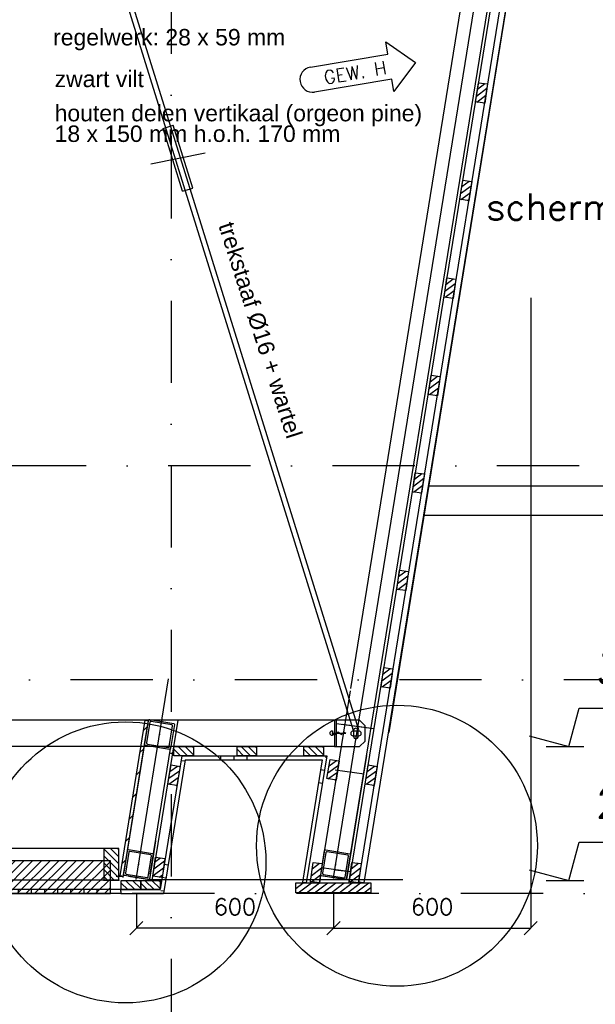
# Model space of a CAD drawing. Extents: x 0 to 316966, y 0 to 192112.
# Tile 39 of 54: x 176988 to 178740, y 94809 to 97802. Entities that reach past the tile are written whole.
import ezdxf
from ezdxf.enums import TextEntityAlignment as Align

# ---------------------------------------------------------------- set-up
doc = ezdxf.new("R2010")
doc.units = 0
doc.header["$LTSCALE"] = 20
doc.header["$MEASUREMENT"] = 0
doc.header["$PDSIZE"] = -1
doc.linetypes.add('DASHDOT', pattern=[25, 12.5, -6.25, 0, -6.25])
doc.linetypes.add('DD1', pattern=[2.66667, 1.66667, -0.5, 0, -0.5])
doc.layers.get('0').update_dxf_attribs({"linetype": 'CONTINUOUS'})
doc.layers.get('DEFPOINTS').update_dxf_attribs({"linetype": 'CONTINUOUS'})
for name, color, linetype in [('_DETAILNUMMERS', 4, 'CONTINUOUS'), ('_DETAILNUMMERSTEKST', 4, 'CONTINUOUS'), ('_DRAAGCONSTRUCTIE', 4, 'CONTINUOUS'), ('A--01A1_ACEER', 1, 'CONTINUOUS'), ('A--A25--_F--3-', 9, 'CONTINUOUS'), ('A--A35--_F--3-', 9, 'CONTINUOUS'), ('A--A42--_F--3-', 9, 'CONTINUOUS'), ('A--A42--_F-23-', 9, 'CONTINUOUS'), ('A--A42--_F123-', 9, 'CONTINUOUS'), ('A--L25--', 7, 'CONTINUOUS'), ('A--L25--_F-23-', 7, 'CONTINUOUS'), ('A--L28--', 7, 'CONTINUOUS'), ('A--L28--_F--3-', 1, 'CONTINUOUS'), ('A--L31D1_BUITENKOZIJN', 1, 'CONTINUOUS'), ('A--L35--', 7, 'CONTINUOUS'), ('A--L35--_F-23-', 7, 'CONTINUOUS'), ('A--L35-D2-_PLAFONDS', 2, 'CONTINUOUS'), ('A--L35-D4-_PLAFONDS', 4, 'CONTINUOUS'), ('A--L35D1_PLAFONDS', 1, 'CONTINUOUS'), ('A--L42--', 7, 'CONTINUOUS'), ('A--L42--_F--3-', 7, 'CONTINUOUS'), ('A--L42--_F-23-', 7, 'CONTINUOUS'), ('A--M$1A-_F123-', 1, 'CONTINUOUS'), ('A--M01A1_MAATVOERING', 1, 'CONTINUOUS'), ('A--M01B1_HOOGTE_MAATV', 1, 'CONTINUOUS'), ('A--T$1A-_F123_20', 1, 'CONTINUOUS'), ('A--T01B2_HOOGTE_MAATV', 2, 'CONTINUOUS'), ('A--T01B3_HOOGTE_MAATV', 3, 'CONTINUOUS'), ('gewijzigdH', 1, 'CONTINUOUS'), ('STRAMIEN', 8, 'DD1'), ('X--LR---_CP', 7, 'CONTINUOUS')]:
    doc.layers.add(name, color=color, linetype=linetype)
doc.styles.add('ALFA-0_18', font='ROMANS.shx')
doc.styles.add('ALFA-0_25', font='ROMANS')
doc.styles.add('EB2', font='ARIAL.TTF')
doc.styles.add('HIEMSTRA', font='romans.shx')
doc.styles.add('HOOGTEXT', font='ROMANS.shx', dxfattribs={"height": 2.5})
doc.dimstyles.get("Standard").update_dxf_attribs({"dimscale": 40, "dimtxt": 2.5, "dimasz": 2, "dimexe": 0.3, "dimexo": 0.3, "dimgap": 2, "dimtad": 1, "dimdec": 0, "dimzin": 0, "dimdsep": 46, "dimtxsty": 'HIEMSTRA', "dimblk1": 'OBLIQUE', "dimblk2": 'OBLIQUE', "dimsah": 1, "dimcen": 0.09, "dimdle": 0.3, "dimclrd": 1, "dimclre": 1, "dimclrt": 3, "dimadec": 0, "dimazin": 0, "dimtfac": 1, "dimtdec": 4, "dimtix": 1, "dimtmove": 2, "dimatfit": 3, "dimldrblk": 'OBLIQUE', "dimfxl": 0, "dimtvp": 625, "dimtolj": 1, "dimtzin": 0, "dimarcsym": 0})
doc.dimstyles.new('STANDARD$0', dxfattribs={"dimscale": 50, "dimtxt": 2.5, "dimasz": 2, "dimexe": 2, "dimexo": 0, "dimgap": 2, "dimtad": 1, "dimdec": 0, "dimzin": 0, "dimdsep": 46, "dimtxsty": 'ALFA-0_25', "dimblk1": 'OBLIQUE', "dimblk2": 'OBLIQUE', "dimsah": 1, "dimcen": -3, "dimdle": 2, "dimclrd": 1, "dimclre": 1, "dimclrt": 2, "dimadec": 0, "dimazin": 0, "dimtfac": 0.6666666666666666, "dimtofl": 0, "dimtmove": 2, "dimatfit": 3, "dimldrblk": 'OBLIQUE', "dimfxl": 0, "dimtvp": 0.8333333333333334, "dimtolj": 1, "dimtzin": 0, "dimarcsym": 0})
pattern_1 = [(270, (0, 0), (400, 2.449212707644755e-14), []), (270, (40, 2.449212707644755e-15), (400, 2.449212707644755e-14), []), (270, (80, 4.898425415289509e-15), (400, 2.449212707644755e-14), [])]

# ---------------------------------------------------------------- blocks, each defined once
blk = doc.blocks.new('Q031607-')
at = {"layer": 'A--L35--_F-23-', "color": 1, "linetype": 'Continuous'}
blk.add_lwpolyline([(0, -15), (0, 15, 1), (0, -15)], format="xyb", dxfattribs=at)
for points in [[(0, 0), (11.76, 10), (23.53, 0), (34.12, -9), (44.71, 0), (54.12, 8), (63.53, 0), (71.76, -7), (80, 0)], [(0, 0), (80, 0)]]:
    blk.add_lwpolyline(points, dxfattribs=at)
at = {"layer": 'X--LR---_CP'}
blk.add_point((0, 0), dxfattribs=at)
blk.add_point((0, 0), dxfattribs=at)
blk.add_point((0, 0), dxfattribs=at)
blk = doc.blocks.new('*U434')
at = {"layer": 'A--A42--_F123-', "linetype": 'Continuous'}
h = blk.add_hatch(dxfattribs=at)
h.set_pattern_fill('ALFAPLST', color=256, scale=400, angle=170.7918834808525, style=0)
h.set_pattern_definition([(170.7918834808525, (0, 0), (-64.00840951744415, -394.8454425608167), []), (170.7918834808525, (-6.400840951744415, -39.48454425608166), (-64.00840951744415, -394.8454425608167), []), (170.7918834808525, (-12.80168190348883, -78.96908851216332), (-64.00840951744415, -394.8454425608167), [])])
h.paths.add_polyline_path([(0, 0), (7.05098794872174, 6), (-55.55848238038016, -380.2158770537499), (-61.48116401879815, -379.2557509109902), (-67.40384565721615, -378.2956247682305), (-7.05098794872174, -6)])
at = {"layer": 'A--L42--_F--3-', "color": 3, "linetype": 'Continuous'}
for points in [[(7.05098794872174, 6), (7.05098794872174, 6), (-55.55848238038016, -380.2158770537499), (-61.48116401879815, -379.2557509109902)], [(-7.05098794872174, -6), (-7.05098794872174, -6), (-67.40384565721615, -378.2956247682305), (-61.48116401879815, -379.2557509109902)]]:
    blk.add_lwpolyline(points, dxfattribs=at)
blk = doc.blocks.new('_OBLIQUE')
at = {"color": 0, "linetype": 'ByBlock'}
blk.add_line((-0.5, -0.5), (0.5, 0.5), dxfattribs=at)
blk = doc.blocks.new('*D265')
at = {"color": 1, "linetype": 'ByBlock'}
for p, q in [((178542.96277668, 96956.72938191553), (178542.96277668, 95040.52216619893)), ((177942.96277668, 95145.32373838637), (177942.96277668, 95040.52216619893)), ((177942.96277668, 95040.52216619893), (178542.96277668, 95040.52216619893))]:
    blk.add_line(p, q, dxfattribs=at)
at = {"layer": 'DEFPOINTS', "color": 0, "linetype": 'ByBlock'}
for p in [(178542.96277668, 96956.72938191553), (177942.96277668, 95145.32373838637), (178542.96277668, 95040.52216619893)]:
    blk.add_point(p, dxfattribs=at)
at = {"color": 1, "linetype": 'ByBlock', "xscale": 40, "yscale": 40, "zscale": 40, "rotation": 180}
blk.add_blockref('_OBLIQUE', (177942.96277668, 95040.52216619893), dxfattribs=at)
at = {"color": 1, "linetype": 'ByBlock', "xscale": 40, "yscale": 40, "zscale": 40}
blk.add_blockref('_OBLIQUE', (178542.96277668, 95040.52216619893), dxfattribs=at)
at = {"color": 2, "linetype": 'ByBlock', "insert": (178242.96277668, 95105.52216619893), "char_height": 50, "attachment_point": 5, "style": 'ALFA-0_25'}
blk.add_mtext('\\A1;600', dxfattribs=at)
blk = doc.blocks.new('Q020609-')
at = {"layer": 'A--L28--_F--3-', "color": 4, "linetype": 'Continuous'}
blk.add_lwpolyline([(-40.0147963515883, 0.0585206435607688), (-40.0147963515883, 37.05852064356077, -0.4142135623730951), (-37.0147963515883, 40.05852064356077), (36.9852036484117, 40.05852064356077, -0.4142135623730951), (39.9852036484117, 37.05852064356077), (39.9852036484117, -36.94147935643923, -0.4142135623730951), (36.9852036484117, -39.94147935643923), (-37.0147963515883, -39.94147935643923, -0.4142135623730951), (-40.0147963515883, -36.94147935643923), (-40.0147963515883, 0.0585206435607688), (-35.0147963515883, 0.0585206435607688), (-35.0147963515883, -31.94147935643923, 0.4142135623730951), (-32.0147963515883, -34.94147935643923), (31.9852036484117, -34.94147935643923, 0.4142135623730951), (34.9852036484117, -31.94147935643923), (34.9852036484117, 32.05852064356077, 0.4142135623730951), (31.9852036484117, 35.05852064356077), (-32.0147963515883, 35.05852064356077, 0.4142135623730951), (-35.0147963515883, 32.05852064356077), (-35.0147963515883, 0.0585206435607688)], format="xyb", close=True, dxfattribs=at)
at = {"layer": 'X--LR---_CP', "color": 4, "linetype": 'Continuous'}
for p in [(-40.0147963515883, 0.0585206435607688), (0, 0), (39.9852036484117, 0.0585206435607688)]:
    blk.add_point(p, dxfattribs=at)
blk = doc.blocks.new('*D266')
at = {"color": 1, "linetype": 'ByBlock'}
for p, q in [((191363.2693103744, 95145.32373838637), (191363.2693103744, 95040.52216619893)), ((191963.2693103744, 95145.32373838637), (191963.2693103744, 95040.52216619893)), ((191963.2693103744, 95040.52216619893), (191363.2693103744, 95040.52216619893))]:
    blk.add_line(p, q, dxfattribs=at)
at = {"layer": 'DEFPOINTS', "color": 0, "linetype": 'ByBlock'}
for p in [(191363.2693103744, 95145.32373838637), (191963.2693103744, 95145.32373838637), (191363.2693103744, 95040.52216619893)]:
    blk.add_point(p, dxfattribs=at)
at = {"color": 1, "linetype": 'ByBlock', "xscale": 40, "yscale": 40, "zscale": 40, "rotation": 180}
blk.add_blockref('_OBLIQUE', (191363.2693103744, 95040.52216619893), dxfattribs=at)
at = {"color": 1, "linetype": 'ByBlock', "xscale": 40, "yscale": 40, "zscale": 40}
blk.add_blockref('_OBLIQUE', (191963.2693103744, 95040.52216619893), dxfattribs=at)
at = {"color": 2, "linetype": 'ByBlock', "insert": (191663.2693103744, 95105.52216619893), "char_height": 50, "attachment_point": 5, "style": 'ALFA-0_25'}
blk.add_mtext('\\A1;600', dxfattribs=at)
blk = doc.blocks.new('*U433')
at = {"layer": 'A--A42--_F123-', "linetype": 'Continuous'}
h = blk.add_hatch(dxfattribs=at)
h.set_pattern_fill('ALFAPLST', color=256, scale=400, angle=170.79175419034, style=0)
h.set_pattern_definition([(170.79175419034, (0, 0), (-64.00930050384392, -394.8452981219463), []), (170.79175419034, (-6.400930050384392, -39.48452981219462), (-64.00930050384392, -394.8452981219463), []), (170.79175419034, (-12.80186010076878, -78.96905962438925), (-64.00930050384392, -394.8452981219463), [])])
h.paths.add_polyline_path([(0, 0), (-5.105655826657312, 6), (-71.04113451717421, -400.7270464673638), (-65.9354786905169, -406.7270464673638), (-60.82982286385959, -412.7270464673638), (5.105655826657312, -6)])
at = {"layer": 'A--L42--_F--3-', "color": 3, "linetype": 'Continuous'}
for points in [[(-5.105655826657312, 6), (-5.105655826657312, 6), (-71.04113451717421, -400.7270464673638), (-71.04113451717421, -400.7270464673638)], [(5.105655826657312, -6), (5.105655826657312, -6), (-60.82982286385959, -412.7270464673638), (-60.82982286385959, -412.7270464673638)]]:
    blk.add_lwpolyline(points, dxfattribs=at)
blk = doc.blocks.new('*U432')
at = {"layer": 'A--A42--_F123-', "linetype": 'Continuous'}
h = blk.add_hatch(dxfattribs=at)
h.set_pattern_fill('ALFAPLST', color=256, scale=400, angle=-90, style=0)
h.set_pattern_definition(pattern_1)
h.paths.add_polyline_path([(0, 0), (0, 6), (119.2269765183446, 6), (124.3326323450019, 0), (129.4382881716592, -6), (0, -6)])
at = {"layer": 'A--L42--_F--3-', "color": 3, "linetype": 'Continuous'}
for points in [[(0, 0), (0, 6), (119.2269765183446, 6), (119.2269765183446, 6)], [(0, 0), (0, -6), (129.4382881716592, -6), (129.4382881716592, -6)]]:
    blk.add_lwpolyline(points, dxfattribs=at)
blk = doc.blocks.new('*U431')
at = {"layer": 'A--A42--_F123-', "linetype": 'Continuous'}
h = blk.add_hatch(dxfattribs=at)
h.set_pattern_fill('ALFAPLST', color=256, scale=400, angle=-90, style=0)
h.set_pattern_definition(pattern_1)
h.paths.add_polyline_path([(0, 0), (-5.105655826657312, 6), (436.3911408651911, 6), (429.3401529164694, 0), (422.2891649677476, -6), (5.105655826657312, -6)])
at = {"layer": 'A--L42--_F--3-', "color": 3, "linetype": 'Continuous'}
for points in [[(-5.105655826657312, 6), (-5.105655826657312, 6), (436.3911408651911, 6), (436.3911408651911, 6)], [(5.105655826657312, -6), (5.105655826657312, -6), (422.2891649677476, -6), (422.2891649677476, -6)]]:
    blk.add_lwpolyline(points, dxfattribs=at)
blk = doc.blocks.new('*U430')
at = {"layer": 'A--A42--_F-23-', "linetype": 'Continuous'}
h = blk.add_hatch(dxfattribs=at)
h.set_pattern_fill('ALFALINE', color=256, scale=40, style=0)
h.set_pattern_definition([(45, (-177298.4923446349, -95199.18976009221), (-28.2842712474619, 28.2842712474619), [])])
h.paths.add_polyline_path([(0, 0), (-4.93592733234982, 0.7978855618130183), (71.46537557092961, 473.4361901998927), (76.40130290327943, 472.6383046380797), (81.33723023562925, 471.8404190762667), (4.93592733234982, -0.7978855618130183)])
at = {"layer": 'A--L42--_F-23-', "color": 2, "linetype": 'Continuous'}
for points in [[(0, 0), (-4.93592733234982, 0.7978855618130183), (71.46537557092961, 473.4361901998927), (76.40130290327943, 472.6383046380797)], [(0, 0), (4.93592733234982, -0.7978855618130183), (81.33723023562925, 471.8404190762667), (76.40130290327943, 472.6383046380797)]]:
    blk.add_lwpolyline(points, dxfattribs=at)
blk = doc.blocks.new('*D275')
at = {"layer": 'A--M$1A-_F123-', "color": 1}
blk.add_arc((166910.8666200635, 95796.31545734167), 293.9473057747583, 0, 82.0000039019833, dxfattribs=at)
at = {"layer": 'DEFPOINTS', "color": 0}
for p in [(167016.6577718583, 96549.05898768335), (167080.865841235, 96036.11804984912), (151814.591201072, 95796.31545734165), (185768.1238697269, 95796.31545734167), (166895.4658143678, 95686.73297664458)]:
    blk.add_point(p, dxfattribs=at)
at = {"layer": 'A--M$1A-_F123-', "color": 1, "xscale": 40, "yscale": 40, "zscale": 40}
for p, rotation in [((166951.7761583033, 96087.40209092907), 172.0000039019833), ((167204.8139258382, 95796.31545734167), 270)]:
    blk.add_blockref('_OBLIQUE', p, dxfattribs=dict(at, rotation=rotation))
at = {"layer": 'A--M$1A-_F123-', "color": 2, "insert": (167203.4548442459, 96044.75130440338), "char_height": 50, "attachment_point": 5, "rotation": 310.33449380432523, "style": 'HIEMSTRA'}
blk.add_mtext('\\A1;82.00°', dxfattribs=at)
blk = doc.blocks.new('HOOGTEP')
at = {"layer": 'A--M01A1_MAATVOERING'}
for p, q in [((0, 0), (0.6242222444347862, 2.329629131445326)), ((0.6242222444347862, 2.329629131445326), (8.79409522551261, 2.329629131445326)), ((-2.414814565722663, 0.647047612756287), (0, 0))]:
    blk.add_line(p, q, dxfattribs=at)
at = {"layer": 'A--M01B1_HOOGTE_MAATV'}
blk.add_line((-1.37860708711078, 0), (0.9114254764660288, 0), dxfattribs=at)
at = {"layer": 'A--T01B2_HOOGTE_MAATV', "style": 'HOOGTEXT', "flags": 4}
blk.add_attdef('TEKST', (1.839745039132, -0.6710995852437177), '', height=1.5, dxfattribs=at)
at = {"layer": 'A--T01B3_HOOGTE_MAATV', "style": 'HOOGTEXT', "flags": 4}
blk.add_attdef('HOOGTE', (1.672616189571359, 3.819477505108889), '', height=1.75, dxfattribs=at)
blk = doc.blocks.new('*U417')
at = {"layer": 'A--A42--_F--3-', "linetype": 'Continuous'}
h = blk.add_hatch(dxfattribs=at)
h.set_pattern_fill('ALFALINE', color=256, scale=40, angle=45, style=0)
h.set_pattern_definition([(90, (-177295.9880267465, -95152.1489681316), (-40, 7.105427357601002e-15), [])])
h.paths.add_polyline_path([(0, 0), (0, -6.25), (-2482.928197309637, -6.250000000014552), (-2482.928197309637, -1.455191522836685e-11), (-2482.928197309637, 6.249999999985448), (0, 6.25)])
at = {"layer": 'A--L42--_F--3-', "color": 3, "linetype": 'Continuous'}
for points in [[(0, 0), (0, 6.25), (-2482.928197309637, 6.249999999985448), (-2482.928197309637, -1.455191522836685e-11)], [(0, 0), (0, -6.249999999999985), (-2482.928197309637, -6.250000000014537), (-2482.928197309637, -1.455191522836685e-11)], [(0, 0), (0, -6.25), (-2482.928197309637, -6.250000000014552), (-2482.928197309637, -1.455191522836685e-11)], [(0, 0), (0, -6.25), (-2482.928197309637, -6.250000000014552), (-2482.928197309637, -1.455191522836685e-11)]]:
    blk.add_lwpolyline(points, dxfattribs=at)
blk = doc.blocks.new('Q020283-')
at = {"layer": 'A--A25--_F--3-'}
h = blk.add_hatch(dxfattribs=at)
h.set_pattern_fill('ALFALINE', color=256, scale=15, style=0, pattern_type=2)
h.set_pattern_definition([(45, (0, 0), (-10.60660171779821, 10.60660171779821), [])])
h.paths.add_polyline_path([(0, 0), (0, 96), (46, 96), (46, 0)])
at = {"layer": 'A--L25--_F-23-', "color": 2, "linetype": 'Continuous'}
blk.add_lwpolyline([(0, 0), (0, 96), (46, 96), (46, 0)], close=True, dxfattribs=at)
at = {"layer": 'X--LR---_CP'}
for p in [(0, 0), (0, 0), (46, 0)]:
    blk.add_point(p, dxfattribs=at)

msp = doc.modelspace()

# ---------------------------------------------------------------- hatches: boundary and pattern name
at = {"layer": 'A--01A1_ACEER', "linetype": 'Continuous'}
h = msp.add_hatch(dxfattribs=at)
h.set_pattern_fill('ANSI31', color=256, scale=150, style=0)
h.set_pattern_definition([(45, (11978.00443282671, 200.0000000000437), (-13.25825214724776, 13.25825214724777), [])])
h.paths.add_polyline_path([(170807.2693341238, 95145.89793803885), (177264.0395841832, 95145.89901861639), (177264.0395841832, 95245.89901861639), (170807.2693341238, 95245.89793803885)])
at = {"layer": 'A--A25--_F--3-'}
h = msp.add_hatch(dxfattribs=at)
h.set_pattern_fill('ALFALINE', color=256, scale=15, angle=-8.000000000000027, style=0, pattern_type=2)
h.set_pattern_definition([(36.99999999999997, (178357.6904484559, 97555.06201621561), (-9.027225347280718, 11.9795326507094), [])])
h.paths.add_polyline_path([(178375.5152736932, 97552.55690039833), (178383.7264866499, 97610.98271645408), (178411.4539925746, 97607.08586962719), (178403.242779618, 97548.66005357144)])
h = msp.add_hatch(dxfattribs=at)
h.set_pattern_fill('ALFALINE', color=256, scale=15, angle=-9.362376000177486, style=0, pattern_type=2)
h.set_pattern_definition([(35.63762399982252, (178309.1601944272, 97259.59455309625), (-8.739851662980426, 12.19077491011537), [])])
h.paths.add_polyline_path([(178326.9204200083, 97256.66634762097), (178336.518426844, 97314.88042035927), (178364.1454444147, 97310.32543406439), (178354.5474375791, 97252.11136132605)])
h = msp.add_hatch(dxfattribs=at)
h.set_pattern_fill('ALFALINE', color=256, scale=15, angle=-8.000000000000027, style=0, pattern_type=2)
h.set_pattern_definition([(36.99999999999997, (178261.5965181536, 96961.49224988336), (-9.027225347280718, 11.9795326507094), [])])
h.paths.add_polyline_path([(178279.4213433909, 96958.98713406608), (178287.6325563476, 97017.41295012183), (178315.3600622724, 97013.51610329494), (178307.1488493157, 96955.09028723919)])
h = msp.add_hatch(dxfattribs=at)
h.set_pattern_fill('ALFALINE', color=256, scale=15, angle=-8.000000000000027, style=0, pattern_type=2)
h.set_pattern_definition([(36.99999999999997, (178213.6199608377, 96665.55447841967), (-9.027225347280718, 11.9795326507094), [])])
h.paths.add_polyline_path([(178231.444786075, 96663.04936260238), (178239.6559990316, 96721.47517865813), (178267.3835049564, 96717.57833183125), (178259.1722919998, 96659.1525157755)])
h = msp.add_hatch(dxfattribs=at)
h.set_pattern_fill('ALFALINE', color=256, scale=15, angle=-8.000000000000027, style=0, pattern_type=2)
h.set_pattern_definition([(36.99999999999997, (178165.6447353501, 96369.34999265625), (-9.027225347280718, 11.9795326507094), [])])
h.paths.add_polyline_path([(178183.4695605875, 96366.84487683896), (178191.6807735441, 96425.27069289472), (178219.4082794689, 96421.37384606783), (178211.1970665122, 96362.94803001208)])
h = msp.add_hatch(dxfattribs=at)
h.set_pattern_fill('ALFALINE', color=256, scale=15, angle=-8.000000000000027, style=0, pattern_type=2)
h.set_pattern_definition([(36.99999999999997, (178117.6695098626, 96073.14550689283), (-9.027225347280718, 11.9795326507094), [])])
h.paths.add_polyline_path([(178135.4943350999, 96070.64039107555), (178143.7055480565, 96129.0662071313), (178171.4330539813, 96125.16936030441), (178163.2218410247, 96066.74354424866)])
h = msp.add_hatch(dxfattribs=at)
h.set_pattern_fill('ALFALINE', color=256, scale=15, angle=-8.000000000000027, style=0, pattern_type=2)
h.set_pattern_definition([(36.99999999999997, (178069.6909425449, 95776.92038829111), (-9.027225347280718, 11.9795326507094), [])])
h.paths.add_polyline_path([(178087.5157677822, 95774.41527247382), (178095.7269807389, 95832.84108852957), (178123.4544866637, 95828.94424170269), (178115.243273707, 95770.51842564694)])
h = msp.add_hatch(dxfattribs=at)
h.set_pattern_fill('ALFALINE', color=256, scale=15, angle=89.99999999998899, style=0, pattern_type=2)
h.set_pattern_definition([(134.999999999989, (177516.4178792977, 95546.62601459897), (-10.60660171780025, -10.60660171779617), [])])
h.paths.add_polyline_path([(177516.4178792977, 95564.62601459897), (177457.4178792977, 95564.626014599), (177457.4178792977, 95592.626014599), (177516.4178792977, 95592.62601459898)])
h = msp.add_hatch(dxfattribs=at)
h.set_pattern_fill('ALFALINE', color=256, scale=15, angle=89.99999999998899, style=0, pattern_type=2)
h.set_pattern_definition([(134.999999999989, (177708.3057769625, 95546.62601459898), (-10.60660171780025, -10.60660171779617), [])])
h.paths.add_polyline_path([(177708.3057769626, 95564.62601459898), (177649.3057769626, 95564.62601459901), (177649.3057769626, 95592.62601459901), (177708.3057769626, 95592.626014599)])
h = msp.add_hatch(dxfattribs=at)
h.set_pattern_fill('ALFALINE', color=256, scale=15, angle=89.99999999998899, style=0, pattern_type=2)
h.set_pattern_definition([(134.999999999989, (177912.0880143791, 95546.62601459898), (-10.60660171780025, -10.60660171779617), [])])
h.paths.add_polyline_path([(177912.0880143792, 95564.62601459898), (177853.0880143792, 95564.62601459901), (177853.0880143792, 95592.62601459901), (177912.0880143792, 95592.626014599)])
h = msp.add_hatch(dxfattribs=at)
h.set_pattern_fill('ALFALINE', color=256, scale=15, angle=-9.362376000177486, style=0, pattern_type=2)
h.set_pattern_definition([(35.63762399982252, (177905.2558925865, 95498.31937628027), (-8.739851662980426, 12.19077491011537), [])])
h.paths.add_polyline_path([(177923.0161181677, 95495.39117080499), (177932.6141250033, 95553.6052435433), (177960.2411425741, 95549.05025724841), (177950.6431357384, 95490.83618451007)])
h = msp.add_hatch(dxfattribs=at)
h.set_pattern_fill('ALFALINE', color=256, scale=15, angle=-9.362376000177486, style=0, pattern_type=2)
h.set_pattern_definition([(35.63762399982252, (177421.1606885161, 95481.45292517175), (-8.739851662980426, 12.19077491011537), [])])
h.paths.add_polyline_path([(177438.9209140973, 95478.52471969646), (177448.518920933, 95536.73879243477), (177476.1459385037, 95532.18380613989), (177466.5479316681, 95473.96973340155)])
h = msp.add_hatch(dxfattribs=at)
h.set_pattern_fill('ALFALINE', color=256, scale=15, angle=-9.362376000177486, style=0, pattern_type=2)
h.set_pattern_definition([(35.63762399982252, (178021.1606885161, 95481.45292517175), (-8.739851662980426, 12.19077491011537), [])])
h.paths.add_polyline_path([(178038.9209140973, 95478.52471969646), (178048.518920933, 95536.73879243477), (178076.1459385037, 95532.18380613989), (178066.5479316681, 95473.96973340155)])
h = msp.add_hatch(dxfattribs=at)
h.set_pattern_fill('ALFALINE', color=256, scale=15, angle=-8.000000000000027, style=0, pattern_type=2)
h.set_pattern_definition([(36.99999999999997, (177372.9886579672, 95184.81210171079), (-9.027225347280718, 11.9795326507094), [])])
h.paths.add_polyline_path([(177393.4198687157, 95198.39034494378), (177401.6310816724, 95256.81616099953), (177429.3585875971, 95252.91931417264), (177421.1473746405, 95194.49349811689)])
h = msp.add_hatch(dxfattribs=at)
h.set_pattern_fill('ALFALINE', color=256, scale=15, angle=-8.000000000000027, style=0, pattern_type=2)
h.set_pattern_definition([(36.99999999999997, (177854.8534569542, 95184.81210171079), (-9.027225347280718, 11.9795326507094), [])])
h.paths.add_polyline_path([(177872.6782821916, 95182.3069858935), (177880.8894951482, 95240.73280194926), (177908.617001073, 95236.83595512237), (177900.4057881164, 95178.41013906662)])
h = msp.add_hatch(dxfattribs=at)
h.set_pattern_fill('ALFALINE', color=256, scale=15, angle=-8.000000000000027, style=0, pattern_type=2)
h.set_pattern_definition([(36.99999999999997, (177972.9886579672, 95184.81210171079), (-9.027225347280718, 11.9795326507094), [])])
h.paths.add_polyline_path([(177990.8134832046, 95182.3069858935), (177999.0246961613, 95240.73280194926), (178026.752202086, 95236.83595512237), (178018.5409891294, 95178.41013906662)])
h = msp.add_hatch(dxfattribs=at)
h.set_pattern_fill('ALFALINE', color=256, scale=15, angle=89.99999999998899, style=0, pattern_type=2)
h.set_pattern_definition([(134.999999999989, (177356.2150032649, 95139.89896813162), (-10.60660171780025, -10.60660171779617), [])])
h.paths.add_polyline_path([(177356.2150032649, 95157.89896813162), (177297.215003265, 95157.89896813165), (177297.215003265, 95185.89896813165), (177356.215003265, 95185.89896813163)])
h = msp.add_hatch(dxfattribs=at)
h.set_pattern_fill('ALFALINE', color=256, scale=15, angle=89.99999999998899, style=0, pattern_type=2)
h.set_pattern_definition([(134.999999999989, (177415.2150032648, 95139.89896813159), (-10.60660171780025, -10.60660171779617), [])])
h.paths.add_polyline_path([(177415.2150032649, 95157.89896813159), (177356.2150032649, 95157.89896813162), (177356.2150032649, 95185.89896813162), (177415.2150032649, 95185.8989681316)])
h = msp.add_hatch(dxfattribs=at)
h.set_pattern_fill('ALFALINE', color=256, scale=15, angle=-8.000000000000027, style=0, pattern_type=2)
h.set_pattern_definition([(36.99999999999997, (51149.1183874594, 2.512199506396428), (-9.027225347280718, 11.9795326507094), [])])
h.paths.add_polyline_path([(178056.7156462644, 95148.41013754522), (177827.9012651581, 95148.41013754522), (177827.9012651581, 95178.41013754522), (178056.7156462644, 95178.41013754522)])

# ---------------------------------------------------------------- linework, layer by layer
at = {"color": 10}
for p, q in [((177942.96277668, 95193.94205736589), (178542.96277668, 98898.41013754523)), ((177342.0667905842, 95188.41013754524), (177440.8664001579, 95798.41013754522))]:
    msp.add_line(p, q, dxfattribs=at)
at = {"color": 4}
for p, q in [((177995.5573364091, 95768.84973670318), (178502.4415097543, 98898.41013754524)), ((177982.5784031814, 95188.41013754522), (178582.0013224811, 98887.30041787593)), ((177900.4057989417, 95178.41013754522), (177994.539531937, 95762.56569640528)), ((177303.0121844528, 95194.49349659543), (177367.1546061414, 95592.626014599)), ((177385.1847886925, 95204.49349659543), (177448.0835257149, 95592.62601459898)), ((177982.5784031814, 95188.41013754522), (177903.3471501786, 95199.47397718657))]:
    msp.add_line(p, q, dxfattribs=at)
at = {"layer": '_DETAILNUMMERS'}
for centre in [(178136.0278626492, 95291.32582077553), (177309.9567509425, 95240.69926996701)]:
    msp.add_circle(centre, 427.2623505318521, dxfattribs=at)
at = {"layer": '_DRAAGCONSTRUCTIE'}
for p, q in [((177946.2742547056, 95672.62601459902), (176949.264901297, 95672.626014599)), ((177951.2742547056, 95672.62601459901), (177951.2742547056, 95592.626014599)), ((177946.2742547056, 95592.626014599), (176949.264901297, 95592.626014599))]:
    msp.add_line(p, q, dxfattribs=at)
msp.add_lwpolyline([(178038.9686572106, 95655.62601459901), (178021.9686572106, 95672.626014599), (177946.2742547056, 95672.62601459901), (177946.2742547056, 95592.626014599), (178021.9686572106, 95592.62601459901), (178038.9686572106, 95609.62601459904)], close=True, dxfattribs=at)
for points in [[(178027.2064103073, 95632.64081095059, 0.4142135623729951), (178020.2064103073, 95639.64081095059), (178002.2064103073, 95639.64081095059, 0.4142135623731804), (177995.2064103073, 95632.64081095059, 0.4142135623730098), (178002.2064103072, 95625.64081095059), (178020.2064103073, 95625.64081095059, 0.4142135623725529)], [(178011.2064103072, 95648.6408109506, 0.4142135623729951), (178004.2064103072, 95641.6408109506), (178004.2064103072, 95623.6408109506, 0.4142135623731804), (178011.2064103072, 95616.6408109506, 0.4142135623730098), (178018.2064103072, 95623.64081095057), (178018.2064103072, 95641.6408109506, 0.4142135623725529)]]:
    msp.add_lwpolyline(points, format="xyb", close=True, dxfattribs=at)
at = {"layer": 'A--01A1_ACEER'}
for p, q in [((178004.2064103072, 95641.6408109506), (177006.649122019, 98841.92493389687)), ((178020.0837204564, 95643.6184414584), (177022.7695045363, 98841.92493389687)), ((177424.3535545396, 97471.96238776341), (177454.9037858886, 97481.48516910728)), ((177483.8709379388, 97281.02344183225), (177424.3535545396, 97471.96238776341)), ((177514.4211692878, 97290.54622317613), (177454.9037858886, 97481.48516910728)), ((177386.7555357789, 97364.3581151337), (177552.0191880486, 97398.15049580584)), ((177483.8709379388, 97281.02344183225), (177514.4211692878, 97290.54622317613)), ((177401.679973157, 95306.28119193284), (177382.5784031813, 95188.41013754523)), ((177994.9190896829, 95211.51989392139), (177946.7544682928, 95217.35239161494)), ((177281.6236689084, 95198.9127201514), (177299.2353061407, 95198.94562201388)), ((177319.2707156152, 95198.6694521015), (177382.5784031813, 95188.41013754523)), ((177342.96277668, 95089.50604704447), (177342.96277668, 95040.5221661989)), ((177942.96277668, 95089.50604704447), (177942.96277668, 95040.52216619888))]:
    msp.add_line(p, q, dxfattribs=at)
at = {"layer": 'A--A35--_F--3-'}
for p, q in [((178066.1513449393, 95646.244140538), (177951.1649992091, 95662.30081567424)), ((178058.7964077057, 95647.27118281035), (177970.6258215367, 95659.58330952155)), ((178036.408488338, 95508.6370926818), (177948.237902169, 95520.949219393)), ((177994.9190896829, 95211.51989392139), (177906.748503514, 95223.83202063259))]:
    msp.add_line(p, q, dxfattribs=at)
at = {"layer": 'A--L25--'}
msp.add_line((178217.8639941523, 96296.07430358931), (179673.052073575, 96295.68579995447), dxfattribs=at)
for points in [[(179695.7627607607, 97389.21373980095), (179695.7627607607, 98405.8989158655), (178559.9175333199, 98405.89871939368), (178110.8510849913, 95635.68579995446)], [(178232.3921839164, 96385.68579995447), (179695.7627607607, 96385.68579995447), (179695.7627607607, 97217.2135252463), (179695.7627607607, 97217.2135252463)]]:
    msp.add_lwpolyline(points, dxfattribs=at)
at = {"layer": 'A--L25--_F-23-', "color": 2, "linetype": 'Continuous'}
for p, q in [((177990.2693279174, 95178.41013754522), (178586.9666006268, 98859.2264629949)), ((178018.5409999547, 95178.41013754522), (178615.2382726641, 98859.2264629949)), ((178036.7156462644, 95178.41013754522), (178633.4129189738, 98859.2264629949)), ((177391.4824381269, 95185.8989681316), (177470.3866823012, 95672.626014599)), ((178036.7156462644, 95178.41013754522), (178018.8886143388, 95180.89950146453))]:
    msp.add_line(p, q, dxfattribs=at)
for points in [[(178375.5152736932, 97552.55690039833), (178383.7264866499, 97610.98271645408), (178411.4539925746, 97607.08586962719), (178403.242779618, 97548.66005357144)], [(178326.9204200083, 97256.66634762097), (178336.518426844, 97314.88042035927), (178364.1454444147, 97310.32543406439), (178354.5474375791, 97252.11136132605)], [(178279.4213433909, 96958.98713406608), (178287.6325563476, 97017.41295012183), (178315.3600622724, 97013.51610329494), (178307.1488493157, 96955.09028723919)], [(178231.444786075, 96663.04936260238), (178239.6559990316, 96721.47517865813), (178267.3835049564, 96717.57833183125), (178259.1722919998, 96659.1525157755)], [(178183.4695605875, 96366.84487683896), (178191.6807735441, 96425.27069289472), (178219.4082794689, 96421.37384606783), (178211.1970665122, 96362.94803001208)], [(178135.4943350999, 96070.64039107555), (178143.7055480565, 96129.0662071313), (178171.4330539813, 96125.16936030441), (178163.2218410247, 96066.74354424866)], [(178087.5157677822, 95774.41527247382), (178095.7269807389, 95832.84108852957), (178123.4544866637, 95828.94424170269), (178115.243273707, 95770.51842564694)], [(177516.4178792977, 95564.62601459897), (177457.4178792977, 95564.626014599), (177457.4178792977, 95592.626014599), (177516.4178792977, 95592.62601459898)], [(177708.3057769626, 95564.62601459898), (177649.3057769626, 95564.62601459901), (177649.3057769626, 95592.62601459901), (177708.3057769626, 95592.626014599)], [(177912.0880143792, 95564.62601459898), (177853.0880143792, 95564.62601459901), (177853.0880143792, 95592.62601459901), (177912.0880143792, 95592.626014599)], [(177923.0161181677, 95495.39117080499), (177932.6141250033, 95553.6052435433), (177960.2411425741, 95549.05025724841), (177950.6431357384, 95490.83618451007)], [(177438.9209140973, 95478.52471969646), (177448.518920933, 95536.73879243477), (177476.1459385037, 95532.18380613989), (177466.5479316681, 95473.96973340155)], [(178038.9209140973, 95478.52471969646), (178048.518920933, 95536.73879243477), (178076.1459385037, 95532.18380613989), (178066.5479316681, 95473.96973340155)], [(177393.4198687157, 95198.39034494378), (177401.6310816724, 95256.81616099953), (177429.3585875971, 95252.91931417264), (177421.1473746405, 95194.49349811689)], [(177872.6782821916, 95182.3069858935), (177880.8894951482, 95240.73280194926), (177908.617001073, 95236.83595512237), (177900.4057881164, 95178.41013906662)], [(177990.8134832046, 95182.3069858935), (177999.0246961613, 95240.73280194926), (178026.752202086, 95236.83595512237), (178018.5409891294, 95178.41013906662)], [(177356.2150032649, 95157.89896813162), (177297.215003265, 95157.89896813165), (177297.215003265, 95185.89896813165), (177356.215003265, 95185.89896813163)], [(177415.2150032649, 95157.89896813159), (177356.2150032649, 95157.89896813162), (177356.2150032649, 95185.89896813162), (177415.2150032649, 95185.8989681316)], [(178056.7156462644, 95148.41013754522), (177827.9012651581, 95148.41013754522), (177827.9012651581, 95178.41013754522), (178056.7156462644, 95178.41013754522)]]:
    msp.add_lwpolyline(points, close=True, dxfattribs=at)
at = {"layer": 'A--L31D1_BUITENKOZIJN'}
for p, q in [((178043.647005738, 95565.24934932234), (177982.5784031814, 95188.41013754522)), ((177289.7894210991, 95282.39906014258), (174867.9345999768, 95282.39897550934)), ((177289.7894210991, 95186.39906014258), (174867.9345999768, 95186.39897550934)), ((177382.5784031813, 95188.41013754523), (178153.7603276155, 95188.41013754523))]:
    msp.add_line(p, q, dxfattribs=at)
at = {"layer": 'A--L35-D2-_PLAFONDS'}
msp.add_lwpolyline([(174852.5091225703, 95145.90232239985), (177263.7662722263, 95145.89752410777)], dxfattribs=at)
at = {"layer": 'A--L35-D4-_PLAFONDS'}
msp.add_line((177234.6006149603, 95145.89896813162), (177263.7662722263, 95145.8989681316), dxfattribs=at)
at = {"layer": 'A--L35D1_PLAFONDS', "linetype": 'Continuous'}
msp.add_lwpolyline([(170807.2693341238, 95145.89793803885), (177264.0395841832, 95145.89901861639), (177264.0395841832, 95245.89901861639), (170807.2693341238, 95245.89793803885)], close=True, dxfattribs=at)
at = {"layer": 'gewijzigdH', "linetype": 'Continuous'}
for p, q in [((178101.7490054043, 97735.46604888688), (178192.6511016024, 97672.75194754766)), ((178108.0595299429, 97697.58812286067), (178101.7490054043, 97735.46604888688)), ((177872.7763513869, 97658.38955980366), (178108.0595299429, 97697.58812286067)), ((177872.7763513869, 97658.38955980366), (178108.0595299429, 97697.58812286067)), ((178192.6511016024, 97672.75194754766), (178126.9911035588, 97583.95434478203)), ((178120.6805790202, 97621.83227080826), (177885.3974004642, 97582.63370775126)), ((178120.6805790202, 97621.83227080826), (177885.3974004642, 97582.63370775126)), ((178126.9911035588, 97583.95434478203), (178120.6805790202, 97621.83227080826))]:
    msp.add_line(p, q, dxfattribs=at)
msp.add_ellipse((177879.0868759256, 97620.51163377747), major_axis=(-31.24595304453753, 22.32152365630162), ratio=0.9999999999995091, start_param=-0.7853981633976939, end_param=2.356194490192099, dxfattribs=at)
at = {"layer": 'STRAMIEN', "linetype": 'DASHDOT'}
for p, q in [((177449.2649012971, 109950.7161111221), (177449.2649012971, 90560.26999308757)), ((189192.1946744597, 96445.89793803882), (167907.6055333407, 96445.89793803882)), ((188895.3867110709, 95795.8979481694), (151614.2649012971, 95795.8979481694)), ((189082.969447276, 95145.89793803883), (152098.7249153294, 95145.89793803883))]:
    msp.add_line(p, q, dxfattribs=at)
at = {"layer": 'X--LR---_CP'}
for p in [(177393.4198687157, 95198.39034494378), (177393.4198687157, 95198.39034494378), (177421.1473746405, 95194.49349811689), (177872.6782821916, 95182.3069858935), (177872.6782821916, 95182.3069858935), (177990.8134832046, 95182.3069858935), (177990.8134832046, 95182.3069858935), (178018.5409891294, 95178.41013906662)]:
    msp.add_point(p, dxfattribs=at)

# ---------------------------------------------------------------- block references
at = {"color": 3}
ref = msp.add_blockref('HOOGTEP', (178658.7873164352, 95592.626014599), dxfattribs=dict(at, xscale=50, yscale=50))
ref.add_attrib('HOOGTE', '3090+P', (178742.4181259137, 95783.59988985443), dxfattribs={"layer": 'A--T01B3_HOOGTE_MAATV', "height": 87.5, "style": 'HOOGTEXT', "flags": 4})
ref = msp.add_blockref('HOOGTEP', (178658.7873164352, 95185.89793803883), dxfattribs=dict(at, xscale=50, yscale=50))
ref.add_attrib('HOOGTE', '2740+P', (178742.4181259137, 95376.87181329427), dxfattribs={"layer": 'A--T01B3_HOOGTE_MAATV', "height": 87.5, "style": 'HOOGTEXT', "flags": 4})
at = {"layer": 'A--L25--', "xscale": -1}
msp.add_blockref('Q020283-', (177289.7894210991, 95186.39894795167), dxfattribs=at)
at = {"layer": 'A--L28--', "rotation": 80.79989308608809}
for p in [(177413.7174607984, 95629.71191219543), (177349.5023231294, 95234.30919833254), (177949.4182313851, 95233.43274558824)]:
    msp.add_blockref('Q020609-', p, dxfattribs=at)
at = {"layer": 'A--L35--', "xscale": -0.5, "yscale": 0.5, "rotation": 180}
msp.add_blockref('Q031607-', (177939.9742547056, 95633.41013754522), dxfattribs=at)
at = {"layer": 'A--L42--'}
for name, p in [('*U430', (177298.4923446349, 95199.18976009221)), ('*U433', (177486.256137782, 95558.62601459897)), ('*U431', (177486.256137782, 95558.62601459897)), ('*U434', (177915.5962906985, 95558.62601459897)), ('*U417', (177295.9880267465, 95152.1489681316)), ('*U432', (177295.9880267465, 95151.8989681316))]:
    msp.add_blockref(name, p, dxfattribs=at)

# ---------------------------------------------------------------- texts
at = {"layer": '_DETAILNUMMERSTEKST', "color": 3, "style": 'HIEMSTRA'}
msp.add_text('scherm 4', height=80, dxfattribs=at).set_placement((178407.8317874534, 97193.6035428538))
at = {"layer": 'A--T$1A-_F123_20', "style": 'EB2'}
for s, p in [('regelwerk: 28 x 59 mm', (177089.696283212, 97724.25706524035)), ('zwart vilt', (177094.3168589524, 97597.44058902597)), ('houten delen vertikaal (orgeon pine)', (177094.3168589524, 97493.51094415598)), ('18 x 150 mm h.o.h. 170 mm', (177094.3168589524, 97430.8154480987))]:
    msp.add_text(s, height=50, dxfattribs=at).set_placement(p)
msp.add_text('trekstaaf %%c16 + wartel', height=50, rotation=287.7951725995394, dxfattribs=at).set_placement((177801.4310925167, 96525.11033320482), align=Align.RIGHT)
at = {"layer": 'gewijzigdH', "color": 2, "insert": (178099.851997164, 97677.10989853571), "char_height": 40, "width": 276.4543, "attachment_point": 3, "rotation": 9.458697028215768, "style": 'ALFA-0_18'}
msp.add_mtext('GEW. H', dxfattribs=at)

# ---------------------------------------------------------------- dimensions: what is measured, and where the dimension line sits
at = {"layer": 'A--M$1A-_F123-'}
dim = msp.add_linear_dim(base=(178542.96277668, 95040.52216619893), p1=(177942.96277668, 95145.32373838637), p2=(178542.96277668, 96956.72938191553), dimstyle='STANDARD$0', override={"dimscale": 20, "dimexe": 0, "dimexo": 0, "dimtxsty": 'ALFA-0_25', "dimcen": 0, "dimdle": 0, "dimclrt": 2, "dimtfac": 0.75, "dimtdec": 2, "dimtix": 0, "dimtofl": 0, "dimtvp": 1.5}, dxfattribs=at)
dim.commit()
dim.dimension.update_dxf_attribs({"geometry": '*D265', "text_midpoint": (178242.96277668, 95105.52216619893)})
dim = msp.add_angular_dim_2l(base=(167080.865841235, 96036.11804984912), line1=((185768.1238697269, 95796.31545734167), (151814.5912010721, 95796.31545734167)), line2=((166895.4658143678, 95686.73297664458), (167016.6577718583, 96549.05898768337)), dimstyle='Standard', override={"dimscale": 20, "dimexe": 0, "dimexo": 0, "dimdec": 2, "dimcen": 0, "dimdle": 0, "dimclrt": 2, "dimadec": 2, "dimtfac": 0.75, "dimtvp": 1.5}, dxfattribs=at)
dim.commit()
dim.dimension.update_dxf_attribs({"geometry": '*D275', "text_midpoint": (167203.4548442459, 96044.75130440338), "dimtype": 162})
dim = msp.add_linear_dim(base=(177342.96277668, 95040.52216619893), p1=(177942.96277668, 95145.32373838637), p2=(177342.96277668, 95145.32373838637), dimstyle='STANDARD$0', override={"dimscale": 20, "dimexe": 0, "dimexo": 0, "dimtxsty": 'ALFA-0_25', "dimcen": 0, "dimdle": 0, "dimclrt": 2, "dimtfac": 0.75, "dimtdec": 2, "dimtix": 0, "dimtofl": 0, "dimtvp": 1.5}, dxfattribs=at)
dim.commit()
dim.dimension.update_dxf_attribs({"geometry": '*D266', "text_midpoint": (177642.96277668, 95105.52216619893), "insert": (-14020.30653369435, 0)})

doc.saveas('drawing.dxf')
